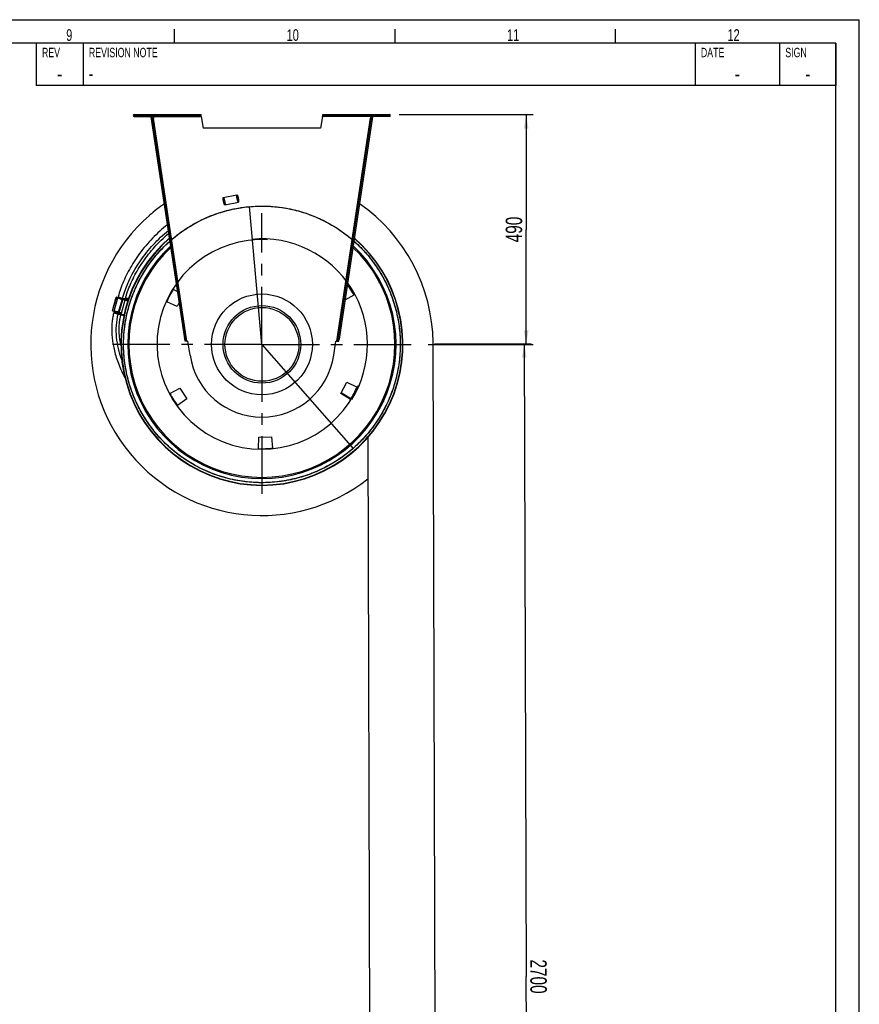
# Model space of a CAD drawing. Extents: x 0 to 594, y 0 to 420.
# Tile 14 of 14: x 415 to 594, y 210 to 420. Entities that reach past the tile are written whole.
import ezdxf

# ---------------------------------------------------------------- set-up
doc = ezdxf.new("R2010")
doc.units = 0
doc.header["$LTSCALE"] = 32.67
doc.linetypes.add('CENTER', pattern=[0.6, 0.375, -0.075, 0.075, -0.075])
doc.layers.get('0').update_dxf_attribs({"linetype": 'CONTINUOUS'})
for name, color, linetype in [('110528_DXF_CONTINUOUS_LINE', 7, 'CONTINUOUS'), ('110534_DXF_CONTINUOUS_LINE', 7, 'CONTINUOUS'), ('110534_DXF_DIMENSION', 7, 'CONTINUOUS'), ('110651_DXF_CONTINUOUS_LINE', 7, 'CONTINUOUS'), ('110660_DXF_CONTINUOUS_LINE', 7, 'CONTINUOUS'), ('112850_DXF_CONTINUOUS_LINE', 7, 'CONTINUOUS'), ('AG_HOSE_125_140_10DXF_DIME', 7, 'CONTINUOUS'), ('AG_HOSE_125_DXF_CONTINUOUS', 7, 'CONTINUOUS'), ('ASE_65_125-10_DXF_AXIS', 7, 'CONTINUOUS'), ('ASE_65_125-10_DXF_FORMAT', 7, 'CONTINUOUS'), ('GUIDE_125_DXF_CONTINUOUS_L', 7, 'CONTINUOUS')]:
    doc.layers.add(name, color=color, linetype=linetype)
doc.styles.get("Standard").update_dxf_attribs({"font": 'txt', "width": 0.7})
doc.styles.add('TEXTSTYLE_2', font='txt', dxfattribs={"width": 0.7})
doc.dimstyles.new('DIMSTYLE_2', dxfattribs={"dimtxt": 3.5, "dimasz": 3, "dimexe": 1.5, "dimexo": 1, "dimgap": 0.875, "dimtad": 1, "dimdec": 3, "dimlfac": 10, "dimtxsty": 'STANDARD', "dimblk": '_ARROW_FILLED', "dimblk1": '_ARROW_FILLED', "dimblk2": '_ARROW_FILLED', "dimcen": 0.09, "dimazin": 3, "dimtp": 0.8, "dimtm": 0.8, "dimtfac": 1, "dimtdec": 3, "dimtofl": 0, "dimtmove": 0, "dimatfit": 3, "dimtolj": 1})
doc.dimstyles.new('DIMSTYLE_4', dxfattribs={"dimtxt": 3.5, "dimasz": 3, "dimexe": 1.5, "dimexo": 1, "dimgap": 0.875, "dimtad": 1, "dimdec": 3, "dimlfac": 10, "dimtxsty": 'STANDARD', "dimblk": '_ARROW_FILLED', "dimblk1": '_ARROW_FILLED', "dimblk2": '_ARROW_FILLED', "dimcen": 0.09, "dimazin": 3, "dimtp": 2, "dimtm": 2, "dimtfac": 1, "dimtdec": 3, "dimtofl": 0, "dimtmove": 0, "dimatfit": 3, "dimtolj": 1})

# ---------------------------------------------------------------- blocks, each defined once
blk = doc.blocks.new('_ARROW_FILLED')
at = {"color": 0, "linetype": 'BYBLOCK'}
blk.add_solid([(0, 0), (-1, 0.167), (-1, -0.167)], dxfattribs=at)
blk = doc.blocks.new('*D8')
at = {"layer": '110534_DXF_DIMENSION', "color": 2, "linetype": 'CONTINUOUS'}
for p, q in [((495.87, 399.75), (524.47, 399.75)), ((522.97, 399.75), (522.97, 375.25)), ((522.97, 350.75), (522.97, 375.25)), ((502.05, 350.75), (524.47, 350.75))]:
    blk.add_line(p, q, dxfattribs=at)
at = {"layer": '110534_DXF_DIMENSION', "color": 2, "linetype": 'CONTINUOUS', "xscale": 3, "yscale": 3, "zscale": 3}
for p, rotation in [((522.97, 399.75), 90), ((522.97, 350.75), 270)]:
    blk.add_blockref('_ARROW_FILLED', p, dxfattribs=dict(at, rotation=rotation))
at = {"layer": '110534_DXF_DIMENSION', "color": 2, "linetype": 'CONTINUOUS', "insert": (518.6, 375.25), "char_height": 3.5, "width": 12.375, "attachment_point": 2, "rotation": 90}
blk.add_mtext('490', dxfattribs=at)
blk = doc.blocks.new('*D9')
at = {"layer": 'AG_HOSE_125_140_10DXF_DIME', "color": 2, "linetype": 'CONTINUOUS'}
for p, q in [((503.45, 350.86), (524.06, 350.92)), ((522.56, 350.92), (522.97, 215.92)), ((523.38, 80.92), (522.97, 215.92)), ((505.11, 80.86), (524.88, 80.92))]:
    blk.add_line(p, q, dxfattribs=at)
at = {"layer": 'AG_HOSE_125_140_10DXF_DIME', "color": 2, "linetype": 'CONTINUOUS', "xscale": 3, "yscale": 3, "zscale": 3}
for p, rotation in [((522.56, 350.92), 90.1734973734), ((523.38, 80.92), 270.1734973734)]:
    blk.add_blockref('_ARROW_FILLED', p, dxfattribs=dict(at, rotation=rotation))
at = {"layer": 'AG_HOSE_125_140_10DXF_DIME', "color": 2, "linetype": 'CONTINUOUS', "insert": (527.35, 215.93), "char_height": 3.5, "width": 16.5, "attachment_point": 2, "rotation": 270.1735}
blk.add_mtext('2700', dxfattribs=at)

msp = doc.modelspace()

# ---------------------------------------------------------------- linework, layer by layer
at = {"layer": '110528_DXF_CONTINUOUS_LINE', "color": 9, "linetype": 'CONTINUOUS'}
for p, q in [((440.13608, 364.83286), (440.06986, 364.86807)), ((493.11294, 336.66457), (493.17916, 336.62936))]:
    msp.add_line(p, q, dxfattribs=at)
at = {"layer": '110528_DXF_CONTINUOUS_LINE', "color": 3, "linetype": 'CONTINUOUS'}
for p, q in [((447.72783, 362.49511), (448.65935, 361.9354)), ((486.24553, 361.24052), (484.32483, 360.17586)), ((448.53328, 358.81393), (446.31941, 359.84627)), ((448.99772, 359.68741), (448.53328, 358.81393)), ((483.42737, 340.26041), (484.71575, 342.6835)), ((484.71575, 342.6835), (486.92961, 341.65116)), ((447.00349, 340.25691), (449.13995, 341.44117)), ((449.13995, 341.44117), (450.59421, 339.11385)), ((485.52119, 339.00232), (483.42737, 340.26041)), ((450.59421, 339.11385), (448.59325, 337.71276)), ((465.90017, 328.51051), (465.9428, 330.95286)), ((465.9428, 330.95286), (468.68545, 331.04864)), ((468.68545, 331.04864), (468.89835, 328.61521))]:
    msp.add_line(p, q, dxfattribs=at)
at = {"layer": '110528_DXF_CONTINUOUS_LINE', "color": 7, "linetype": 'CONTINUOUS'}
msp.add_arc((466.62451, 350.74871), 30.075, 130.9272981, 49.0727812, dxfattribs=at)
at = {"layer": '110528_DXF_CONTINUOUS_LINE', "color": 3, "linetype": 'CONTINUOUS'}
for radius, start, end in [(30, 131.0180095, 48.9821354), (22.25, 28.1344313, 35.0874507), (22.25, 148.1344313, 155.8655687), (22.25, 208.1344313, 215.8655687), (22.25, 328.1344313, 335.8655687), (22.25, 268.1344313, 275.8655687)]:
    msp.add_arc((466.62451, 350.74871), radius, start, end, dxfattribs=at)
at = {"layer": '110528_DXF_CONTINUOUS_LINE', "color": 9, "linetype": 'CONTINUOUS'}
for radius, start, end in [(28.61603, 132.7976441, 47.2018923), (28.36603, 133.1423861, 46.8573921)]:
    msp.add_arc((466.62451, 350.74871), radius, start, end, dxfattribs=at)
at = {"layer": '110534_DXF_CONTINUOUS_LINE', "color": 9, "linetype": 'CONTINUOUS'}
for p, q in [((439.39786, 399.34871), (439.39786, 399.74871)), ((443.43247, 399.34871), (453.68619, 399.34871)), ((489.81656, 399.34871), (479.56283, 399.34871)), ((493.85117, 399.34871), (493.85117, 399.74871)), ((450.64578, 351.42559), (443.48981, 398.96772)), ((482.60325, 351.42559), (489.75921, 398.96772)), ((449.32339, 357.5237), (449.52117, 357.55347)), ((483.92563, 357.5237), (483.72786, 357.55347)), ((449.70609, 354.98119), (449.90386, 355.01096)), ((483.54294, 354.98119), (483.34516, 355.01096)), ((450.17231, 351.88373), (450.37009, 351.9135)), ((450.17248, 351.88266), (450.37025, 351.91242)), ((483.07655, 351.88266), (482.87878, 351.91242)), ((483.07671, 351.88373), (482.87894, 351.9135))]:
    msp.add_line(p, q, dxfattribs=at)
at = {"layer": '110534_DXF_CONTINUOUS_LINE', "color": 3, "linetype": 'CONTINUOUS'}
for p, q in [((439.39786, 399.74871), (453.61316, 399.74871)), ((439.39786, 399.34871), (443.24786, 399.34871)), ((450.23266, 351.48283), (443.03473, 399.30373)), ((479.63586, 399.74871), (493.85117, 399.74871)), ((490.21429, 399.30373), (483.07671, 351.88373)), ((493.85117, 399.34871), (490.00117, 399.34871)), ((483.01637, 351.48283), (483.07671, 351.88373))]:
    msp.add_line(p, q, dxfattribs=at)
at = {"layer": '110534_DXF_CONTINUOUS_LINE', "color": 7, "linetype": 'CONTINUOUS'}
for p, q in [((439.39786, 399.54871), (453.61316, 399.54871)), ((443.03473, 399.30373), (443.2325, 399.3335)), ((450.43043, 351.5126), (443.2325, 399.3335)), ((443.24786, 399.34871), (443.24786, 399.54871)), ((443.43247, 399.34871), (443.48981, 398.96772)), ((450.4192, 399.74871), (450.4192, 399.54871)), ((453.4192, 399.74871), (453.4192, 399.54871)), ((453.61316, 399.74871), (453.61316, 399.54871)), ((453.68619, 399.34871), (454.12451, 396.86287)), ((479.56283, 399.34871), (479.12451, 396.86287)), ((479.63586, 399.74871), (479.63586, 399.54871)), ((479.63586, 399.54871), (493.85117, 399.54871)), ((479.82982, 399.74871), (479.82982, 399.54871)), ((482.82982, 399.74871), (482.82982, 399.54871)), ((482.87894, 351.9135), (490.01652, 399.3335)), ((489.81656, 399.34871), (489.75921, 398.96772)), ((490.00117, 399.34871), (490.00117, 399.54871)), ((490.21429, 399.30373), (490.01652, 399.3335)), ((443.29204, 398.93795), (443.48981, 398.96772)), ((489.95698, 398.93795), (489.75921, 398.96772)), ((479.12451, 396.86287), (454.12451, 396.86287)), ((450.23266, 351.48283), (450.43043, 351.5126)), ((451.29717, 348.44167), (450.84554, 351.44211)), ((481.95186, 348.44167), (482.40348, 351.44211)), ((482.8186, 351.5126), (482.87894, 351.9135)), ((483.01637, 351.48283), (482.8186, 351.5126))]:
    msp.add_line(p, q, dxfattribs=at)
at = {"layer": '110534_DXF_CONTINUOUS_LINE', "color": 3, "linetype": 'CONTINUOUS'}
for centre, start, end in [((439.39786, 399.54871), 90, 270), ((493.85117, 399.54871), 270, 90)]:
    msp.add_arc(centre, 0.2, start, end, dxfattribs=at)
at = {"layer": '110534_DXF_CONTINUOUS_LINE', "color": 7, "linetype": 'CONTINUOUS'}
for centre, radius, start, end in [((450.62228, 352.9254), 1.5, 270.8975556, 278.5598113), ((482.62674, 352.9254), 1.5, 261.4401887, 269.1024444), ((466.62451, 350.74871), 15.5, 188.5598113, 351.4401887)]:
    msp.add_arc(centre, radius, start, end, dxfattribs=at)
for points, knots in [([(443.37226, 399.54871), (443.3794, 399.54871), (443.39314, 399.52397), (443.40418, 399.4849), (443.41877, 399.4211), (443.42757, 399.37425), (443.43247, 399.34871)], [0, 0, 0, 0, 0.10102656, 0.317593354, 0.631910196, 1, 1, 1, 1]), ([(453.68619, 399.34871), (453.68025, 399.37426), (453.66954, 399.42139), (453.65183, 399.4847), (453.63817, 399.5257), (453.62109, 399.54871), (453.61316, 399.54871)], [0, 0, 0, 0, 0.362762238, 0.67352206, 0.890403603, 1, 1, 1, 1]), ([(479.56283, 399.34871), (479.56877, 399.37426), (479.57948, 399.42139), (479.5972, 399.4847), (479.61085, 399.5257), (479.62794, 399.54871), (479.63586, 399.54871)], [0, 0, 0, 0, 0.362762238, 0.67352206, 0.890403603, 1, 1, 1, 1]), ([(489.87676, 399.54871), (489.86963, 399.54871), (489.85588, 399.52397), (489.84484, 399.4849), (489.83025, 399.4211), (489.82145, 399.37425), (489.81656, 399.34871)], [0, 0, 0, 0, 0.10102656, 0.317593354, 0.631910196, 1, 1, 1, 1]), ([(450.64578, 351.42559), (450.61842, 351.4263), (450.56756, 351.42985), (450.50057, 351.44397), (450.44927, 351.46866), (450.43252, 351.49871), (450.43043, 351.5126)], [0, 0, 0, 0, 0.331658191, 0.615530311, 0.82972973, 1, 1, 1, 1]), ([(482.60325, 351.42559), (482.6306, 351.4263), (482.68147, 351.42985), (482.74845, 351.44397), (482.79976, 351.46866), (482.8165, 351.49871), (482.8186, 351.5126)], [0, 0, 0, 0, 0.331658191, 0.615530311, 0.82972973, 1, 1, 1, 1])]:
    msp.add_open_spline(points, degree=3, knots=knots, dxfattribs=at)
at = {"layer": '110534_DXF_CONTINUOUS_LINE', "color": 3, "linetype": 'CONTINUOUS'}
for points, knots in [([(453.68619, 399.34871), (453.68026, 399.39976), (453.66933, 399.49411), (453.65441, 399.60533), (453.64196, 399.67711), (453.63278, 399.71451), (453.62589, 399.73681), (453.61714, 399.74871), (453.61316, 399.74871)], [0, 0, 0, 0, 0.37570868, 0.695091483, 0.818353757, 0.911146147, 0.970916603, 1, 1, 1, 1]), ([(479.56283, 399.34871), (479.56877, 399.39976), (479.57969, 399.49411), (479.59462, 399.60533), (479.60706, 399.67711), (479.61624, 399.71451), (479.62313, 399.73681), (479.63188, 399.74871), (479.63586, 399.74871)], [0, 0, 0, 0, 0.37570868, 0.695091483, 0.818353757, 0.911146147, 0.970916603, 1, 1, 1, 1]), ([(450.64578, 351.42559), (450.59389, 351.42242), (450.4977, 351.41888), (450.38445, 351.42136), (450.30972, 351.43288), (450.26498, 351.44439), (450.23518, 351.46609), (450.23266, 351.48283)], [0, 0, 0, 0, 0.361590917, 0.668785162, 0.788677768, 0.882236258, 1, 1, 1, 1]), ([(482.60325, 351.42559), (482.65513, 351.42242), (482.75132, 351.41888), (482.86457, 351.42136), (482.9393, 351.43288), (482.98405, 351.44439), (483.01385, 351.46609), (483.01637, 351.48283)], [0, 0, 0, 0, 0.361590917, 0.668785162, 0.788677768, 0.882236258, 1, 1, 1, 1])]:
    msp.add_open_spline(points, degree=3, knots=knots, dxfattribs=at)
at = {"layer": '110651_DXF_CONTINUOUS_LINE', "color": 7, "linetype": 'CONTINUOUS'}
msp.add_line((485.58194, 339.10169), (483.4935, 340.38478), dxfattribs=at)
at = {"layer": '110660_DXF_CONTINUOUS_LINE', "color": 9, "linetype": 'CONTINUOUS'}
for p, q in [((458.39353, 382.05851), (461.29893, 382.662)), ((458.71892, 380.49195), (461.62433, 381.09544)), ((434.79112, 357.90427), (435.58308, 360.77691)), ((435.11493, 357.83199), (435.90688, 360.70463)), ((435.65342, 360.76602), (435.58308, 360.77691)), ((435.65778, 360.78181), (435.59178, 360.80849)), ((435.65342, 360.76602), (435.65778, 360.78181)), ((436.00435, 357.41361), (436.79631, 360.28625)), ((436.13888, 357.36948), (436.93392, 360.25329)), ((436.65739, 357.40675), (437.44934, 360.2794)), ((436.86665, 360.27535), (436.79631, 360.28625)), ((438.0076, 359.99679), (437.0307, 360.26611)), ((438.07645, 360.2079), (437.08966, 360.47995)), ((438.17294, 360.49368), (437.55656, 360.66361)), ((437.21188, 357.02215), (436.21235, 357.29771))]:
    msp.add_line(p, q, dxfattribs=at)
at = {"layer": '110660_DXF_CONTINUOUS_LINE', "color": 7, "linetype": 'CONTINUOUS'}
for p, q in [((434.73901, 357.93563), (435.53096, 360.80827)), ((436.79631, 360.28625), (435.58308, 360.77691)), ((435.59178, 360.80849), (435.92144, 360.75743)), ((437.0175, 360.21823), (436.93084, 360.24212)), ((437.0175, 360.21823), (437.10835, 360.54774)), ((437.33076, 360.5096), (438.10614, 360.29583)), ((437.53119, 360.57449), (438.14325, 360.40575)), ((438.17337, 360.49496), (437.55693, 360.6649)), ((436.00435, 357.41361), (434.79112, 357.90427)), ((436.22555, 357.34559), (436.13888, 357.36948)), ((437.17573, 356.84868), (436.16535, 357.12724)), ((436.16536, 357.12726), (436.22555, 357.34559))]:
    msp.add_line(p, q, dxfattribs=at)
at = {"layer": '110660_DXF_CONTINUOUS_LINE', "color": 3, "linetype": 'CONTINUOUS'}
for p, q in [((436.86665, 360.27535), (435.65342, 360.76602)), ((435.65778, 360.78181), (435.91709, 360.74163)), ((437.02058, 360.22939), (436.93392, 360.25329)), ((437.50433, 360.47886), (438.11143, 360.31149))]:
    msp.add_line(p, q, dxfattribs=at)
at = {"layer": '110660_DXF_CONTINUOUS_LINE', "color": 9, "linetype": 'CONTINUOUS'}
for points, knots in [([(461.34652, 381.85481), (461.33655, 381.90278), (461.31821, 381.99744), (461.2953, 382.13611), (461.2779, 382.26603), (461.26648, 382.38286), (461.26167, 382.48213), (461.26247, 382.56249), (461.2709, 382.61684), (461.28169, 382.6578), (461.31643, 382.66502), (461.34264, 382.63174), (461.37201, 382.58525), (461.40476, 382.51185), (461.43987, 382.41888), (461.47592, 382.30716), (461.51171, 382.18107), (461.54591, 382.04474), (461.56679, 381.95061), (461.57675, 381.90263)], [0, 0, 0, 0, 0.089277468, 0.17567333, 0.256055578, 0.328171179, 0.389237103, 0.437858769, 0.472417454, 0.49342805, 0.50657195, 0.527582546, 0.562141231, 0.610762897, 0.671828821, 0.743944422, 0.82432667, 0.910722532, 1, 1, 1, 1]), ([(458.44111, 381.25132), (458.43114, 381.29929), (458.4128, 381.39394), (458.38989, 381.53262), (458.37249, 381.66254), (458.36107, 381.77937), (458.35626, 381.87863), (458.35706, 381.959), (458.36549, 382.01334), (458.37628, 382.05431), (458.41102, 382.06153), (458.43723, 382.02824), (458.46661, 381.98175), (458.49935, 381.90835), (458.53446, 381.81538), (458.57051, 381.70367), (458.6063, 381.57757), (458.6405, 381.44124), (458.66138, 381.34711), (458.67134, 381.29914)], [0, 0, 0, 0, 0.089277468, 0.17567333, 0.256055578, 0.328171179, 0.389237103, 0.437858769, 0.472417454, 0.49342805, 0.50657195, 0.527582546, 0.562141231, 0.610762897, 0.671828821, 0.743944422, 0.82432667, 0.910722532, 1, 1, 1, 1]), ([(458.67134, 381.29914), (458.68131, 381.25117), (458.69965, 381.15651), (458.72256, 381.01784), (458.73996, 380.88792), (458.75138, 380.77109), (458.75619, 380.67182), (458.75539, 380.59146), (458.74696, 380.53711), (458.73617, 380.49615), (458.70143, 380.48893), (458.67522, 380.52221), (458.64584, 380.5687), (458.6131, 380.6421), (458.57799, 380.73507), (458.54194, 380.84679), (458.50615, 380.97289), (458.47195, 381.10921), (458.45107, 381.20335), (458.44111, 381.25132)], [0, 0, 0, 0, 0.089277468, 0.17567333, 0.256055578, 0.328171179, 0.389237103, 0.437858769, 0.472417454, 0.49342805, 0.50657195, 0.527582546, 0.562141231, 0.610762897, 0.671828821, 0.743944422, 0.82432667, 0.910722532, 1, 1, 1, 1]), ([(461.57675, 381.90263), (461.58671, 381.85466), (461.60506, 381.76001), (461.62797, 381.62133), (461.64537, 381.49141), (461.65679, 381.37459), (461.6616, 381.27532), (461.6608, 381.19495), (461.65237, 381.14061), (461.64158, 381.09964), (461.60684, 381.09242), (461.58063, 381.12571), (461.55125, 381.1722), (461.51851, 381.2456), (461.4834, 381.33857), (461.44734, 381.45028), (461.41156, 381.57638), (461.37735, 381.71271), (461.35648, 381.80684), (461.34652, 381.85481)], [0, 0, 0, 0, 0.089277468, 0.17567333, 0.256055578, 0.328171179, 0.389237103, 0.437858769, 0.472417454, 0.49342805, 0.50657195, 0.527582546, 0.562141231, 0.610762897, 0.671828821, 0.743944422, 0.82432667, 0.910722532, 1, 1, 1, 1]), ([(436.65349, 360.40269), (436.60626, 360.41571), (436.5136, 360.44231), (436.37944, 360.484), (436.25543, 360.52589), (436.1455, 360.56639), (436.05447, 360.60433), (435.98179, 360.63777), (435.93817, 360.6666), (435.90373, 360.68875), (435.91231, 360.7199), (435.95324, 360.72126), (436.00547, 360.72367), (436.08502, 360.71514), (436.18263, 360.70107), (436.29779, 360.67952), (436.42574, 360.65195), (436.56232, 360.619), (436.65551, 360.59436), (436.70274, 360.58134)], [0, 0, 0, 0, 0.090153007, 0.177370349, 0.258461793, 0.331119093, 0.392489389, 0.441090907, 0.475147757, 0.494769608, 0.505230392, 0.524852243, 0.558909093, 0.607510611, 0.668880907, 0.741538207, 0.822629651, 0.909846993, 1, 1, 1, 1]), ([(436.70274, 360.58134), (436.74997, 360.56832), (436.84262, 360.54172), (436.97679, 360.50003), (437.10079, 360.45814), (437.21072, 360.41764), (437.30175, 360.3797), (437.37444, 360.34626), (437.41805, 360.31743), (437.4525, 360.29528), (437.44391, 360.26413), (437.40298, 360.26277), (437.35076, 360.26036), (437.27121, 360.26889), (437.1736, 360.28296), (437.05844, 360.30451), (436.93049, 360.33208), (436.79391, 360.36503), (436.70072, 360.38967), (436.65349, 360.40269)], [0, 0, 0, 0, 0.090153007, 0.177370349, 0.258461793, 0.331119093, 0.392489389, 0.441090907, 0.475147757, 0.494769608, 0.505230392, 0.524852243, 0.558909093, 0.607510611, 0.668880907, 0.741538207, 0.822629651, 0.909846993, 1, 1, 1, 1]), ([(435.86153, 357.53005), (435.8143, 357.54307), (435.72165, 357.56967), (435.58749, 357.61136), (435.46348, 357.65324), (435.35355, 357.69375), (435.26252, 357.73169), (435.18983, 357.76513), (435.14622, 357.79396), (435.11177, 357.8161), (435.12036, 357.84725), (435.16129, 357.84862), (435.21351, 357.85103), (435.29307, 357.8425), (435.39068, 357.82843), (435.50583, 357.80688), (435.63379, 357.7793), (435.77036, 357.74636), (435.86355, 357.72172), (435.91079, 357.7087)], [0, 0, 0, 0, 0.090153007, 0.177370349, 0.258461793, 0.331119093, 0.392489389, 0.441090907, 0.475147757, 0.494769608, 0.505230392, 0.524852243, 0.558909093, 0.607510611, 0.668880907, 0.741538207, 0.822629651, 0.909846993, 1, 1, 1, 1]), ([(435.91079, 357.7087), (435.95802, 357.69568), (436.05067, 357.66908), (436.18483, 357.62739), (436.30884, 357.5855), (436.41877, 357.54499), (436.5098, 357.50706), (436.58248, 357.47362), (436.6261, 357.44479), (436.66055, 357.42264), (436.65196, 357.39149), (436.61103, 357.39013), (436.5588, 357.38772), (436.47925, 357.39625), (436.38164, 357.41032), (436.26648, 357.43186), (436.13853, 357.45944), (436.00196, 357.49239), (435.90876, 357.51702), (435.86153, 357.53005)], [0, 0, 0, 0, 0.090153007, 0.177370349, 0.258461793, 0.331119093, 0.392489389, 0.441090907, 0.475147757, 0.494769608, 0.505230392, 0.524852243, 0.558909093, 0.607510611, 0.668880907, 0.741538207, 0.822629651, 0.909846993, 1, 1, 1, 1])]:
    msp.add_open_spline(points, degree=3, knots=knots, dxfattribs=at)
at = {"layer": '110660_DXF_CONTINUOUS_LINE', "color": 7, "linetype": 'CONTINUOUS'}
for points, knots in [([(435.53096, 360.80827), (435.53043, 360.80637), (435.53501, 360.80061), (435.5517, 360.79037), (435.56948, 360.78241), (435.58308, 360.77691)], [0, 0, 0, 0, 0.095531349, 0.291588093, 1, 1, 1, 1]), ([(435.59178, 360.80849), (435.57729, 360.81074), (435.55794, 360.81301), (435.53837, 360.81277), (435.53149, 360.81018), (435.53096, 360.80827)], [0, 0, 0, 0, 0.708411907, 0.904468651, 1, 1, 1, 1]), ([(436.79631, 360.28625), (436.80571, 360.28244), (436.8499, 360.2658), (436.89511, 360.25197), (436.93084, 360.24212)], [0, 0, 0, 0, 0.214912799, 1, 1, 1, 1]), ([(437.10835, 360.54774), (437.12886, 360.54354), (437.20265, 360.52896), (437.27689, 360.51638), (437.33076, 360.5096)], [0, 0, 0, 0, 0.27828281, 1, 1, 1, 1]), ([(434.73901, 357.93563), (434.73848, 357.93372), (434.74306, 357.92797), (434.75975, 357.91773), (434.77753, 357.90977), (434.79112, 357.90427)], [0, 0, 0, 0, 0.095531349, 0.291588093, 1, 1, 1, 1]), ([(436.00435, 357.41361), (436.01376, 357.4098), (436.05794, 357.39316), (436.10315, 357.37933), (436.13888, 357.36948)], [0, 0, 0, 0, 0.214912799, 1, 1, 1, 1])]:
    msp.add_open_spline(points, degree=3, knots=knots, dxfattribs=at)
at = {"layer": '110660_DXF_CONTINUOUS_LINE', "color": 3, "linetype": 'CONTINUOUS'}
for points, knots in [([(435.62736, 360.78169), (435.62658, 360.77886), (435.63957, 360.7724), (435.64662, 360.76876), (435.65342, 360.76602)], [0, 0, 0, 0, 0.285906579, 1, 1, 1, 1]), ([(435.65778, 360.78181), (435.65053, 360.78293), (435.64261, 360.78342), (435.62814, 360.78453), (435.62736, 360.78169)], [0, 0, 0, 0, 0.714093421, 1, 1, 1, 1]), ([(436.86665, 360.27535), (436.87135, 360.27345), (436.89345, 360.26513), (436.91605, 360.25821), (436.93392, 360.25329)], [0, 0, 0, 0, 0.214912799, 1, 1, 1, 1])]:
    msp.add_open_spline(points, degree=3, knots=knots, dxfattribs=at)
at = {"layer": '112850_DXF_CONTINUOUS_LINE', "color": 7, "linetype": 'CONTINUOUS'}
for radius in [10.75, 7.875]:
    msp.add_circle((466.62451, 350.74871), radius, dxfattribs=at)
at = {"layer": '112850_DXF_CONTINUOUS_LINE', "color": 9, "linetype": 'CONTINUOUS'}
msp.add_circle((466.62451, 350.74871), 8.275, dxfattribs=at)
at = {"layer": 'AG_HOSE_125_DXF_CONTINUOUS', "color": 9, "linetype": 'CONTINUOUS'}
for q in [(463.96444, 380.12854), (486.04558, 328.54349)]:
    msp.add_line((466.62451, 350.74871), q, dxfattribs=at)
at = {"layer": 'AG_HOSE_125_DXF_CONTINUOUS', "color": 7, "linetype": 'CONTINUOUS'}
for p, q in [((442.6402, 378.26239), (442.67024, 378.28855)), ((442.64037, 378.26219), (442.67024, 378.28855)), ((503.94223, 80.76048), (503.12434, 350.85924)), ((489.18483, 330.86217), (489.9423, 80.71808))]:
    msp.add_line(p, q, dxfattribs=at)
for centre, radius, start, end in [((466.64434, 350.72296), 36.53244, 124.7367816, 131.0138492), ((466.62472, 350.74882), 36.49975, 0.6367276, 55.2663279), ((466.62452, 350.74873), 36.49999, 131.0794602, 308.2311291), ((466.63729, 350.74837), 36.48721, 0.1741003, 0.6582393), ((466.59834, 350.748), 36.52614, 0.1744862, 0.6375534)]:
    msp.add_arc(centre, radius, start, end, dxfattribs=at)
at = {"layer": 'AG_HOSE_125_DXF_CONTINUOUS', "color": 9, "linetype": 'CONTINUOUS'}
for radius, start, end in [(22.365, 86.8744097, 337.1254097), (22.5, 328.4343539, 95.5656461)]:
    msp.add_arc((466.62451, 350.74871), radius, start, end, dxfattribs=at)
msp.add_open_spline([(486.04558, 328.54349), (484.56915, 327.25218), (481.21547, 324.86359), (475.47766, 322.3664), (469.00191, 321.09258), (462.39406, 321.29986), (455.8397, 323.02145), (449.82622, 326.16828), (445.41133, 330.01706), (442.40499, 333.76789), (439.98743, 337.7206), (437.87578, 343.08881), (437.04015, 348.65959), (437.16533, 353.27157), (437.66857, 356.74647), (438.62189, 360.2774), (439.99789, 363.61861), (441.76954, 366.76365), (443.83909, 369.60073), (446.36941, 372.30507), (449.22362, 374.66845), (452.43676, 376.70351), (455.8837, 378.31614), (459.71157, 379.52318), (464.48723, 380.3329), (470.36406, 380.26447), (475.83906, 378.93898), (480.06379, 377.08489), (483.09281, 375.30915), (486.0041, 373.0954), (488.58035, 370.56164), (490.82581, 367.73533), (492.67372, 364.74916), (494.22503, 361.38622), (495.33847, 357.85176), (496.01253, 354.10861), (496.20714, 350.30797), (495.88272, 346.30782), (495.05359, 342.57482), (493.79138, 339.07786), (492.22102, 335.9368), (490.17427, 332.85027), (487.75156, 330.04623), (484.92046, 327.50645), (481.78862, 325.34446), (478.21432, 323.51932), (474.51515, 322.23367), (470.6832, 321.44904), (466.88825, 321.16397), (462.88144, 321.39309), (458.94122, 322.17023), (455.04522, 323.51488), (451.36788, 325.38248), (447.81062, 327.88475), (444.90993, 330.65324), (442.61939, 333.50388), (440.84877, 336.27217), (439.36239, 339.30333), (438.21004, 342.57072), (437.4493, 345.95084), (437.08282, 349.44243), (437.13863, 353.09948), (437.65084, 356.67641), (438.59478, 360.16053), (439.90321, 363.41938), (441.69089, 366.66285), (443.87635, 369.65549), (446.49043, 372.41812), (449.43513, 374.82882), (452.84829, 376.93993), (456.34567, 378.48624), (459.90984, 379.54386), (463.37022, 380.14231), (467.06921, 380.32484), (470.76371, 380.03714), (474.48764, 379.2639), (478.08576, 378.02445), (481.67506, 376.229), (484.90404, 374.01304), (487.80837, 371.39304), (490.28852, 368.50657), (492.48031, 365.14457), (494.19137, 361.51118), (495.41929, 357.57682), (496.09643, 353.50839), (496.19143, 349.1602), (495.67703, 345.14056), (494.68721, 341.43571), (493.39026, 338.1722), (491.61401, 334.92247), (489.4391, 331.92215), (486.83477, 329.15033), (483.89858, 326.72929), (480.49284, 324.60616), (476.91669, 323.00992), (473.16556, 321.90156), (469.40871, 321.29409), (465.39696, 321.18089), (461.40484, 321.61939), (457.4084, 322.62709), (453.5853, 324.1745), (449.82764, 326.36449), (446.59648, 328.96031), (443.83428, 331.89272), (441.59667, 334.97108), (439.68512, 338.49995), (438.27475, 342.26028), (437.37037, 346.28136), (437.02582, 350.39132), (437.28426, 354.73295), (438.1631, 358.88563), (439.62494, 362.86417), (441.56487, 366.50388), (444.13708, 370.0111), (447.2042, 373.09986), (450.78712, 375.76672), (454.72983, 377.87366), (459.17944, 379.42675), (462.32161, 379.97979), (463.96444, 380.12854)], degree=3, knots=[0, 0, 0, 0, 0.012221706, 0.025458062, 0.038694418, 0.053028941, 0.066265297, 0.08059982, 0.094934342, 0.102400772, 0.110488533, 0.123724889, 0.138059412, 0.145238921, 0.152418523, 0.159884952, 0.167972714, 0.174865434, 0.182331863, 0.189798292, 0.197886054, 0.205352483, 0.213440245, 0.221528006, 0.230288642, 0.243524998, 0.25785952, 0.26503903, 0.272218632, 0.279685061, 0.287772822, 0.294665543, 0.302131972, 0.309598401, 0.317686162, 0.325152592, 0.333240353, 0.341328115, 0.35008875, 0.35698147, 0.3644479, 0.371914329, 0.38000209, 0.38746852, 0.395556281, 0.403644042, 0.412404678, 0.419871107, 0.427958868, 0.43604663, 0.444807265, 0.452895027, 0.461655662, 0.470416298, 0.47990558, 0.486533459, 0.493161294, 0.500340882, 0.507520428, 0.514699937, 0.521879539, 0.529345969, 0.53743373, 0.54432645, 0.55179288, 0.559259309, 0.56734707, 0.5748135, 0.582901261, 0.590989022, 0.599749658, 0.606642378, 0.614108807, 0.621575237, 0.629662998, 0.637129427, 0.645217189, 0.65330495, 0.662065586, 0.669532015, 0.677619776, 0.685707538, 0.694468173, 0.702555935, 0.71131657, 0.720077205, 0.729566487, 0.736459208, 0.743925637, 0.751392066, 0.759479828, 0.766946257, 0.775034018, 0.78312178, 0.791882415, 0.799348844, 0.807436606, 0.815524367, 0.824285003, 0.832372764, 0.8411334, 0.849894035, 0.859383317, 0.866849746, 0.874937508, 0.883025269, 0.891785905, 0.899873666, 0.908634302, 0.917394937, 0.926884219, 0.93497198, 0.943732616, 0.952493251, 0.961982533, 0.970743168, 0.98023245, 0.989721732, 1, 1, 1, 1], dxfattribs=at)
at = {"layer": 'ASE_65_125-10_DXF_AXIS', "color": 7, "linetype": 'CENTER'}
for q in [(466.62451, 378.70033), (433.2618, 350.74871), (466.62451, 318.68165), (499.01756, 350.74871)]:
    msp.add_line((466.62451, 350.74871), q, dxfattribs=at)
at = {"layer": 'ASE_65_125-10_DXF_FORMAT', "color": 7, "linetype": 'CONTINUOUS'}
for p, q in [((0, 420), (594, 420)), ((594, 0), (594, 420)), ((448, 415), (448, 418)), ((495, 415), (495, 418)), ((542, 415), (542, 418)), ((589, 415), (25, 415)), ((589, 414.99996), (418.5, 414.99996)), ((418.5, 414.99996), (418.5, 405.99996)), ((428.5, 414.99996), (428.5, 405.99996)), ((559, 414.99996), (559, 405.99996)), ((577, 414.99996), (577, 405.99996)), ((589, 5), (589, 415)), ((589, 414.99996), (589, 405.99996)), ((589, 405.99996), (418.5, 405.99996))]:
    msp.add_line(p, q, dxfattribs=at)
at = {"layer": 'GUIDE_125_DXF_CONTINUOUS_L', "color": 7, "linetype": 'CONTINUOUS'}
for p, q in [((435.97288, 360.94402), (435.89668, 360.66763)), ((437.49995, 360.46295), (437.51534, 360.51878)), ((435.10038, 357.7792), (435.04754, 357.58754))]:
    msp.add_line(p, q, dxfattribs=at)
at = {"layer": 'GUIDE_125_DXF_CONTINUOUS_L', "color": 9, "linetype": 'CONTINUOUS'}
for p, q in [((436.84156, 360.2855), (436.92519, 360.58882)), ((435.99984, 357.23233), (436.04559, 357.39827))]:
    msp.add_line(p, q, dxfattribs=at)
at = {"layer": 'GUIDE_125_DXF_CONTINUOUS_L', "color": 7, "linetype": 'CONTINUOUS'}
for points in [[(446.49675, 376.30307), (446.45601, 376.27088), (446.04441, 375.9348), (445.63693, 375.59097), (445.23376, 375.23952), (444.8351, 374.88054), (444.44175, 374.51474), (444.05389, 374.14225), (443.67167, 373.76323), (443.29592, 373.37846), (442.92676, 372.98812), (442.56435, 372.59237), (442.20945, 372.1921), (441.86216, 371.78749), (441.52259, 371.37873), (441.19143, 370.96677), (440.86881, 370.5519), (440.55471, 370.13424), (440.24957, 369.71451), (439.95345, 369.29301), (439.66631, 368.86986), (439.38835, 368.44552), (439.11956, 368.02021), (438.85993, 367.59413), (438.60962, 367.16775), (438.3686, 366.74126), (438.13686, 366.31487), (437.91452, 365.88907), (437.70153, 365.46402), (437.49785, 365.03993), (437.30359, 364.61739), (437.11868, 364.19655), (436.94301, 363.7776), (436.77668, 363.36117), (436.61956, 362.94742), (436.47152, 362.53649), (436.33259, 362.12905), (436.20265, 361.72538), (436.08146, 361.32547), (435.97288, 360.94402)], [(437.51534, 360.51878), (437.61628, 360.8734), (437.72933, 361.24646), (437.85074, 361.62362), (437.98076, 362.00493), (438.11951, 362.39008), (438.26696, 362.77838), (438.42323, 363.16968), (438.58848, 363.56382), (438.7626, 363.96016), (438.94569, 364.35849), (439.13785, 364.75868), (439.33895, 365.16011), (439.54906, 365.56257), (439.76822, 365.96589), (439.99632, 366.36956), (440.23337, 366.77335), (440.4794, 367.17708), (440.73425, 367.58026), (440.99791, 367.98268), (441.27038, 368.38413), (441.55145, 368.78415), (441.84116, 369.1826), (442.13942, 369.57919), (442.44582, 369.97322), (442.76035, 370.36456), (443.08289, 370.7529), (443.41278, 371.13737), (443.7499, 371.51775), (444.09414, 371.89384), (444.44479, 372.26481), (444.80169, 372.63047), (445.16469, 372.99065), (445.53305, 373.34459), (445.90655, 373.69215), (446.28504, 374.03318), (446.66775, 374.36706), (446.77458, 374.45728)], [(435.04754, 357.58754), (434.98631, 357.35619), (434.92636, 357.10886), (434.87111, 356.85774), (434.82061, 356.60288), (434.77491, 356.3443), (434.73405, 356.08192), (434.69809, 355.81577), (434.66708, 355.54589), (434.64106, 355.27227), (434.62011, 354.99494), (434.60425, 354.71396), (434.59356, 354.42927), (434.58808, 354.14095), (434.58786, 353.84902), (434.59297, 353.55335), (434.60346, 353.254), (434.61939, 352.95104), (434.64086, 352.64434), (434.66793, 352.33396), (434.70069, 352.01997), (434.73924, 351.70225), (434.78367, 351.38088), (434.83406, 351.05595), (434.89053, 350.72733), (434.95317, 350.39512), (435.02206, 350.05943), (435.09735, 349.72012), (435.17912, 349.37734), (435.26748, 349.03119), (435.36258, 348.68152), (435.46449, 348.32862), (435.57335, 347.97251), (435.68951, 347.61265), (435.81302, 347.24943), (435.94409, 346.88284), (436.08334, 346.51175), (436.23098, 346.13638), (436.38719, 345.75702), (436.55269, 345.37266), (436.72831, 344.98238), (436.91375, 344.58777), (437.10797, 344.19173), (437.31175, 343.79331), (437.41071, 343.60769)], [(436.55072, 350.56798), (436.49909, 350.82872), (436.44596, 351.1204), (436.398, 351.40899), (436.35514, 351.69441), (436.31728, 351.97681), (436.28438, 352.2561), (436.25637, 352.53219), (436.2332, 352.80522), (436.21481, 353.07513), (436.20116, 353.34182), (436.1922, 353.60541), (436.18788, 353.86586), (436.18816, 354.12308), (436.19298, 354.37719), (436.20231, 354.62815), (436.2161, 354.87588), (436.23433, 355.12043), (436.25696, 355.36177), (436.28395, 355.59982), (436.31529, 355.83462), (436.35093, 356.06612), (436.39086, 356.29427), (436.43506, 356.51912), (436.48351, 356.74065), (436.53619, 356.95877), (436.55251, 357.0205)]]:
    msp.add_lwpolyline(points, dxfattribs=at)
at = {"layer": 'GUIDE_125_DXF_CONTINUOUS_L', "color": 9, "linetype": 'CONTINUOUS'}
for centre, radius, start, end in [((438.24106, 366.02605), 5.5942, 256.3953676, 258.2244594), ((438.01542, 364.97168), 4.51597, 258.2969445, 258.524716), ((437.9852, 364.82302), 4.36427, 258.5252545, 258.6550478), ((437.56166, 362.3403), 1.84521, 262.4483174, 262.6399236), ((437.54545, 362.21401), 1.71789, 262.6365287, 263.1121658)]:
    msp.add_arc(centre, radius, start, end, dxfattribs=at)
for points, knots in [([(436.92519, 360.58882), (437.70762, 363.42691), (439.71799, 367.48178), (443.4028, 372.08595), (445.54788, 374.12561), (446.68286, 375.06456)], [0, 0, 0, 0, 0.499720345, 0.749963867, 1, 1, 1, 1]), ([(435.97288, 360.94402), (435.97024, 360.93444), (435.99828, 360.90613), (436.05062, 360.87684), (436.14345, 360.83267), (436.26445, 360.78561), (436.41159, 360.7341), (436.63337, 360.6645), (436.80711, 360.61735), (436.92519, 360.58882)], [0, 0, 0, 0, 0.029032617, 0.092511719, 0.191207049, 0.320781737, 0.474766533, 0.645258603, 1, 1, 1, 1]), ([(437.12668, 360.54402), (437.14422, 360.5405), (437.20812, 360.52811), (437.27236, 360.5173), (437.31916, 360.5111)], [0, 0, 0, 0, 0.274721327, 1, 1, 1, 1]), ([(437.33943, 360.50853), (437.38141, 360.50346), (437.43675, 360.49887), (437.49493, 360.50295), (437.51369, 360.5128), (437.51534, 360.51878)], [0, 0, 0, 0, 0.701713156, 0.897033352, 1, 1, 1, 1]), ([(435.04754, 357.58754), (435.04489, 357.57796), (435.07293, 357.54965), (435.12528, 357.52036), (435.21811, 357.47619), (435.33911, 357.42912), (435.48624, 357.37762), (435.70803, 357.30802), (435.88177, 357.26087), (435.99984, 357.23233)], [0, 0, 0, 0, 0.02903273, 0.092511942, 0.191207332, 0.320782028, 0.474766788, 0.645258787, 1, 1, 1, 1]), ([(436.73011, 347.46106), (436.46014, 348.24046), (435.9997, 349.83149), (435.4538, 353.08921), (435.56049, 355.6387), (435.99984, 357.23233)], [0, 0, 0, 0, 0.249636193, 0.499686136, 1, 1, 1, 1]), ([(435.99984, 357.23233), (436.01562, 357.22852), (436.07652, 357.21406), (436.13765, 357.20056), (436.18307, 357.19125)], [0, 0, 0, 0, 0.259305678, 1, 1, 1, 1])]:
    msp.add_open_spline(points, degree=3, knots=knots, dxfattribs=at)

# ---------------------------------------------------------------- texts
at = {"layer": 'ASE_65_125-10_DXF_FORMAT', "color": 2, "linetype": 'CONTINUOUS'}
for s, insert, char_height, width, attachment_point in [('9', (424.89085, 417.97664), 2.5, 2.9464286, 1), ('10', (471.89085, 417.97664), 2.5, 5.0892857, 1), ('11', (518.89085, 417.97664), 2.5, 4.2857143, 1), ('12', (565.89085, 417.97664), 2.5, 5.0892857, 1), ('-', (423.5, 410.24996), 3.5, 4.75, 2), ('-', (429.725, 409.99996), 3, 4.0714286, 1), ('-', (568, 410.24996), 3.5, 4.75, 2), ('-', (583, 410.24996), 3.5, 4.75, 2)]:
    msp.add_mtext(s, dxfattribs=dict(at, insert=insert, char_height=char_height, width=width, attachment_point=attachment_point))
at = {"layer": 'ASE_65_125-10_DXF_FORMAT', "color": 2, "linetype": 'CONTINUOUS', "char_height": 2, "attachment_point": 1, "style": 'TEXTSTYLE_2'}
for s, insert, width in [('REV', (419.725, 413.99996), 4.2), ('REVISION NOTE', (429.725, 413.99996), 18.2), ('DATE', (560.225, 413.99996), 5.6), ('SIGN', (578.225, 413.99996), 5.6)]:
    msp.add_mtext(s, dxfattribs=dict(at, insert=insert, width=width))

# ---------------------------------------------------------------- dimensions: what is measured, and where the dimension line sits
at = {"layer": '110534_DXF_DIMENSION', "color": 2, "linetype": 'CONTINUOUS'}
dim = msp.add_linear_dim(base=(522.97057, 399.74871), p1=(501.04699, 350.74871), p2=(494.8686, 399.74871), angle=90, dimstyle='DIMSTYLE_2', dxfattribs=at)
dim.commit()
dim.dimension.update_dxf_attribs({"geometry": '*D8', "text_midpoint": (522.97057, 374.74872), "dimtype": 160})
at = {"layer": 'AG_HOSE_125_140_10DXF_DIME', "color": 2, "linetype": 'CONTINUOUS'}
dim = msp.add_linear_dim(base=(523.37936, 80.91934), p1=(502.45035, 350.8572), p2=(504.1095, 80.86099), angle=270.1734974, dimstyle='DIMSTYLE_4', dxfattribs=at)
dim.commit()
dim.dimension.update_dxf_attribs({"geometry": '*D9', "text_midpoint": (522.96906, 216.41872), "dimtype": 160})

doc.saveas('drawing.dxf')
